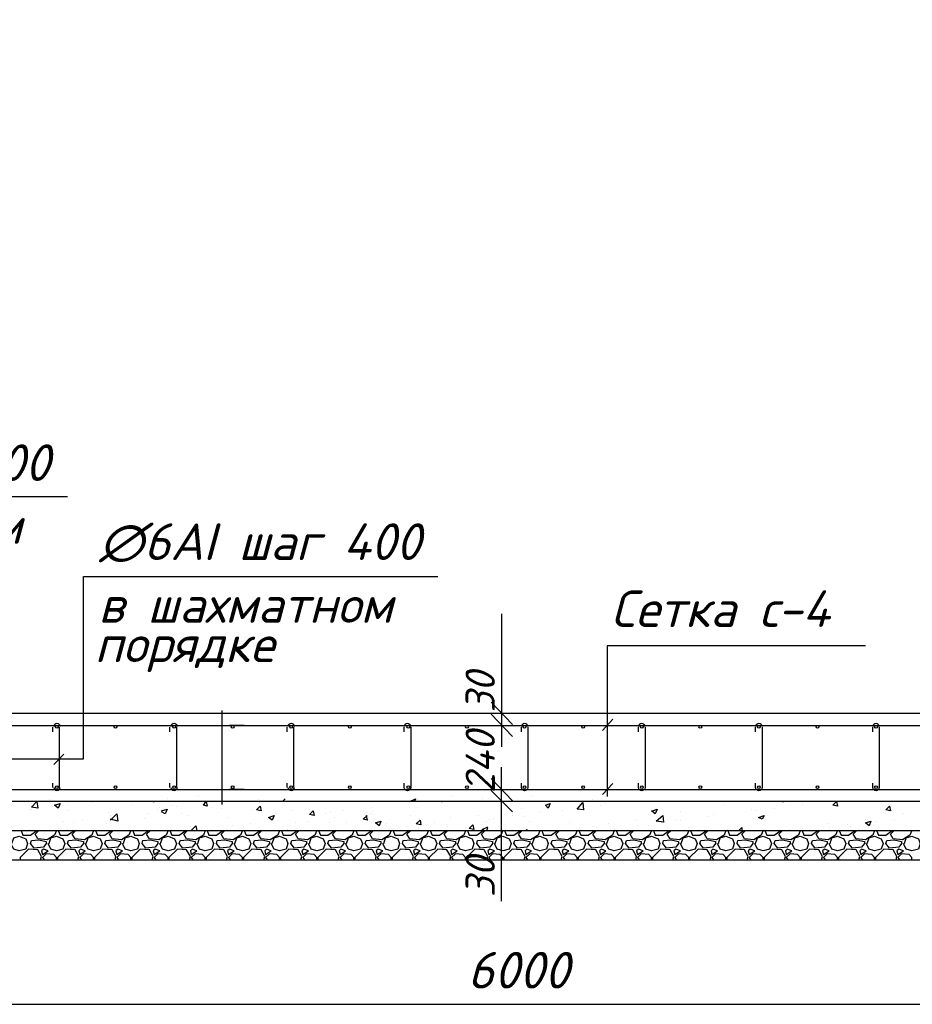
# Model space of a CAD drawing. Extents: x -119078 to 1619993, y 264752 to 340742.
# Tile 95 of 220: x 557023 to 563119, y 311899 to 318624. Entities that reach past the tile are written whole.
import ezdxf

# ---------------------------------------------------------------- set-up
doc = ezdxf.new("R2010")
doc.units = 0
doc.header["$MEASUREMENT"] = 0
doc.layers.add('PDF _Геометрия', color=250, linetype='Continuous')
doc.layers.add('PDF _Текст', color=7, linetype='Continuous')
doc.styles.add('PDF ISOCPEUR Italic', font='isocpeui.ttf')

msp = doc.modelspace()

# ---------------------------------------------------------------- linework, layer by layer
at = {"layer": 'PDF _Геометрия', "color": 7, "lineweight": -3}
for points in [[(554772.148, 322885.242), (554175.233, 322885.242), (554175.233, 322288.327), (554772.148, 322288.327), (554772.148, 313887.057), (566170.695, 313887.057), (566170.695, 322288.327), (566773.961, 322288.327), (566773.961, 313283.791)], [(554460.99, 317265.345), (554460.99, 315366.646), (557350.315, 315366.646)], [(555591.32, 313575.899), (557458.268, 313575.899), (557458.268, 314820.531), (559877.681, 314820.531)], [(562800.429, 314347.733), (561035.083, 314347.733), (561035.083, 313319.006)], [(561003.332, 313769.868), (561073.184, 313846.069)], [(554350.155, 313804.505), (566729.51, 313804.505)], [(557248.713, 313760.054), (557248.713, 313791.804)], [(557293.164, 313791.804), (557293.164, 313772.754), (557293.164, 313379.044)], [(558048.834, 313760.054), (558048.834, 313791.804)], [(558093.285, 313791.804), (558093.285, 313772.754), (558093.285, 313379.044)], [(558848.955, 313760.054), (558848.955, 313791.804)], [(558893.406, 313791.804), (558893.406, 313772.754), (558893.406, 313379.044)], [(559649.075, 313760.054), (559649.075, 313791.804)], [(560449.196, 313760.054), (560449.196, 313791.804)], [(561249.317, 313760.054), (561249.317, 313791.804)], [(562049.438, 313760.054), (562049.438, 313791.804)], [(562849.559, 313760.054), (562849.559, 313791.804)], [(557255.063, 313537.798), (557324.915, 313607.65)], [(554347.048, 313366.343), (566729.51, 313366.343)], [(557248.713, 313379.044), (557248.713, 313410.794)], [(558048.834, 313379.044), (558048.834, 313410.794)], [(558848.955, 313379.044), (558848.955, 313410.794)], [(561003.332, 313331.706), (561073.184, 313407.908)]]:
    msp.add_lwpolyline(points, dxfattribs=at)
at = {"layer": 'PDF _Геометрия', "color": 3, "lineweight": -3}
for points in [[(560312.775, 314566.525), (560312.775, 313887.057), (560312.775, 313804.505), (560312.775, 313658.451)], [(558404.443, 313906.107), (558404.443, 313264.741)], [(560242.924, 313963.259), (560388.977, 313810.855)], [(558321.891, 313804.505), (558359.992, 313804.505)], [(558556.847, 313804.505), (558455.244, 313804.505)], [(560312.775, 312604.323), (560312.775, 313283.791), (560312.775, 313366.343), (560312.775, 313518.747)], [(558321.891, 313366.343), (558359.992, 313366.343)], [(558556.847, 313366.343), (558455.244, 313366.343)], [(560388.977, 313213.939), (560242.924, 313359.993)]]:
    msp.add_lwpolyline(points, dxfattribs=at)
for points in [[(560242.924, 313880.707), (560388.977, 313728.303)], [(560388.977, 313290.141), (560242.924, 313442.545)]]:
    msp.add_lwpolyline(points, close=True, dxfattribs=at)
at = {"layer": 'PDF _Геометрия', "color": 7, "lineweight": -3}
for points in [[(559693.527, 313791.804), (559693.527, 313772.754), (559693.527, 313379.044, -0.9282043), (559649.075, 313379.044), (559649.075, 313410.794)], [(560493.647, 313791.804), (560493.647, 313772.754), (560493.647, 313379.044, -0.9282043), (560449.196, 313379.044), (560449.196, 313410.794)], [(561293.768, 313791.804), (561293.768, 313772.754), (561293.768, 313379.044, -0.9282043), (561249.317, 313379.044), (561249.317, 313410.794)], [(562093.889, 313791.804), (562093.889, 313772.754), (562093.889, 313379.044, -0.9282043), (562049.438, 313379.044), (562049.438, 313410.794)], [(562894.01, 313791.804), (562894.01, 313772.754), (562894.01, 313379.044, -0.9282043), (562849.559, 313379.044), (562849.559, 313410.794)]]:
    msp.add_lwpolyline(points, format="xyb", dxfattribs=at)
at = {"layer": 'PDF _Геометрия', "color": 8, "lineweight": -3, "true_color": 0x767676}
for points in [[(557223.312, 313296.491), (557223.312, 313296.491)], [(558029.783, 313302.842), (558029.783, 313302.842)], [(558245.689, 313315.542), (558245.689, 313315.542)], [(558652.099, 313296.491), (558652.099, 313296.491)], [(558817.204, 313283.791), (558836.254, 313302.842)], [(559687.176, 313283.791), (559725.277, 313302.842), (559718.927, 313283.791)], [(559737.978, 313296.491), (559737.978, 313296.491)], [(559972.934, 313315.542), (559972.934, 313315.542)], [(560182.489, 313302.842), (560182.489, 313302.842)], [(560360.294, 313315.542), (560360.294, 313315.542)], [(560525.398, 313315.542), (560525.398, 313315.542)], [(560931.809, 313296.491), (560931.809, 313296.491)], [(557089.959, 313232.99), (557089.959, 313232.99)], [(557102.659, 313232.99), (557102.659, 313232.99)], [(557356.666, 313264.741), (557356.666, 313264.741)], [(557521.77, 313277.441), (557521.77, 313277.441)], [(557794.827, 313264.741), (557794.827, 313264.741)], [(557934.531, 313283.791), (557940.881, 313283.791)], [(557940.881, 313283.791), (557940.881, 313283.791)], [(557966.282, 313232.99), (557966.282, 313232.99)], [(557978.982, 313245.69), (557978.982, 313245.69)], [(557991.682, 313220.29), (558029.783, 313232.99), (558017.083, 313201.239), (557991.682, 313213.939)], [(558067.884, 313258.39), (558067.884, 313258.39)], [(558093.285, 313252.04), (558093.285, 313252.04)], [(558283.79, 313277.441), (558283.79, 313277.441)], [(558334.591, 313245.69), (558334.591, 313245.69)], [(558398.093, 313239.34), (558398.093, 313239.34)], [(558607.648, 313232.99), (558607.648, 313232.99)], [(558658.45, 313277.441), (558658.45, 313277.441)], [(559433.17, 313245.69), (559433.17, 313245.69)], [(559687.176, 313245.69), (559687.176, 313245.69)], [(559737.978, 313245.69), (559737.978, 313245.69)], [(559750.678, 313283.791), (559750.678, 313283.791)], [(559903.082, 313283.791), (559909.432, 313283.791)], [(559909.432, 313283.791), (559909.432, 313283.791)], [(559953.883, 313283.791), (559953.883, 313283.791)], [(560449.196, 313239.34), (560449.196, 313239.34)], [(560900.058, 313252.04), (560900.058, 313252.04)], [(560988.96, 313258.39), (560988.96, 313258.39)], [(561027.061, 313271.091), (561027.061, 313271.091)], [(561344.57, 313220.29), (561376.32, 313232.99), (561363.62, 313201.239), (561338.219, 313220.29)], [(561750.98, 313290.141), (561750.98, 313290.141)], [(561827.182, 313264.741), (561827.182, 313264.741)], [(562024.037, 313226.64), (562024.037, 313226.64)], [(562176.441, 313239.34), (562176.441, 313239.34)], [(562233.593, 313283.791), (562239.943, 313283.791)], [(562239.943, 313283.791), (562239.943, 313283.791)], [(562284.394, 313264.741), (562284.394, 313264.741)], [(562366.946, 313264.741), (562366.946, 313264.741)], [(557356.666, 313220.29), (557356.666, 313220.29)], [(557451.918, 313163.138), (557451.918, 313163.138)], [(557629.723, 313207.589), (557629.723, 313207.589)], [(557642.423, 313156.788), (557686.874, 313201.239), (557693.224, 313150.438), (557642.423, 313163.138)], [(557642.423, 313188.539), (557642.423, 313188.539)], [(557680.524, 313194.889), (557680.524, 313194.889)], [(557877.379, 313169.488), (557877.379, 313169.488)], [(557902.78, 313201.239), (557902.78, 313201.239)], [(558131.386, 313201.239), (558131.386, 313201.239)], [(558169.487, 313188.539), (558169.487, 313188.539)], [(558442.544, 313175.838), (558442.544, 313175.838)], [(558715.601, 313163.138), (558715.601, 313163.138)], [(558880.705, 313220.29), (558880.705, 313220.29)], [(559109.311, 313201.239), (559109.311, 313201.239)], [(559147.412, 313207.589), (559147.412, 313207.589)], [(559172.813, 313175.838), (559172.813, 313175.838)], [(559236.315, 313220.29), (559236.315, 313220.29)], [(559388.719, 313188.539), (559395.069, 313156.788), (559369.668, 313163.138), (559395.069, 313188.539)], [(559420.469, 313201.239), (559420.469, 313201.239)], [(559433.17, 313213.939), (559433.17, 313213.939)], [(559439.52, 313194.889), (559439.52, 313194.889)], [(559693.527, 313188.539), (559693.527, 313188.539)], [(559966.584, 313175.838), (559966.584, 313175.838)], [(560157.089, 313188.539), (560157.089, 313188.539)], [(560233.291, 313163.138), (560233.291, 313163.138)], [(560258.691, 313169.488), (560258.691, 313169.488)], [(560385.695, 313188.539), (560385.695, 313188.539)], [(560461.897, 313182.189), (560461.897, 313182.189)], [(560576.2, 313213.939), (560576.2, 313213.939)], [(560728.604, 313220.29), (560728.604, 313220.29)], [(561236.617, 313163.138), (561236.617, 313163.138)], [(561535.075, 313213.939), (561535.075, 313213.939)], [(561725.58, 313182.189), (561725.58, 313182.189)], [(561763.68, 313194.889), (561763.68, 313194.889)], [(562049.438, 313220.29), (562049.438, 313220.29)], [(562798.757, 313163.138), (562798.757, 313163.138)], [(562995.613, 313163.138), (562995.613, 313163.138)], [(563059.114, 313201.239), (563059.114, 313201.239)], [(557089.959, 313093.286), (557089.959, 313093.286)], [(557324.915, 313150.438), (557324.915, 313150.438)], [(557350.315, 313093.286), (557350.315, 313093.286)], [(557388.416, 313144.088), (557388.416, 313144.088)], [(557617.022, 313131.387), (557617.022, 313131.387)], [(558194.887, 313086.936), (558226.638, 313118.687), (558232.988, 313086.936)], [(558474.295, 313118.687), (558474.295, 313118.687)], [(558601.298, 313131.387), (558601.298, 313131.387)], [(558652.099, 313105.987), (558652.099, 313105.987)], [(558791.803, 313156.788), (558791.803, 313156.788)], [(558848.955, 313093.286), (558848.955, 313093.286)], [(558906.106, 313137.737), (558906.106, 313137.737)], [(558988.658, 313150.438), (558988.658, 313150.438)], [(559141.062, 313144.088), (559141.062, 313144.088)], [(559255.365, 313144.088), (559255.365, 313144.088)], [(559528.422, 313131.387), (559528.422, 313131.387)], [(559744.328, 313099.636), (559744.328, 313099.636)], [(559801.479, 313118.687), (559801.479, 313118.687)], [(559858.631, 313137.737), (559858.631, 313137.737)], [(559941.183, 313125.037), (559941.183, 313125.037)], [(559947.533, 313112.337), (559947.533, 313112.337)], [(560068.186, 313105.987), (560068.186, 313105.987)], [(560195.19, 313086.936), (560182.489, 313093.286), (560220.59, 313112.337)], [(560207.89, 313150.438), (560207.89, 313150.438)], [(560214.24, 313086.936), (560220.59, 313105.987)], [(560341.243, 313093.286), (560341.243, 313093.286)], [(560480.947, 313086.936), (560487.297, 313093.286), (560487.297, 313086.936)], [(560506.348, 313150.438), (560506.348, 313150.438)], [(560779.405, 313144.088), (560779.405, 313144.088)], [(560938.159, 313112.337), (560938.159, 313112.337)], [(561046.112, 313131.387), (561046.112, 313131.387)], [(561084.213, 313093.286), (561084.213, 313093.286)], [(561242.967, 313118.687), (561242.967, 313118.687)], [(561319.169, 313118.687), (561319.169, 313118.687)], [(561408.071, 313137.737), (561408.071, 313137.737)], [(561503.324, 313156.788), (561503.324, 313156.788)], [(561535.075, 313156.788), (561535.075, 313156.788)], [(561592.226, 313105.987), (561592.226, 313105.987)], [(561858.933, 313093.286), (561858.933, 313093.286)], [(561935.135, 313086.936), (561954.185, 313105.987), (561954.185, 313086.936)], [(562278.044, 313093.286), (562278.044, 313093.286)], [(562538.401, 313131.387), (562538.401, 313131.387)], [(562551.101, 313105.987), (562551.101, 313105.987)], [(562678.104, 313125.037), (562678.104, 313125.037)], [(562697.155, 313112.337), (562697.155, 313112.337)], [(562874.959, 313150.438), (562874.959, 313150.438)], [(556969.306, 312998.034), (556982.006, 313036.135), (557020.107, 313048.835), (557064.558, 313029.785), (557077.258, 312998.034), (557064.558, 312959.933), (557020.107, 312947.232), (556982.006, 312959.933), (556962.955, 312998.034)], [(557032.807, 313086.936), (557045.508, 313055.185), (557096.309, 313055.185), (557140.76, 313086.936)], [(557274.113, 313086.936), (557261.413, 313055.185), (557210.612, 313023.434), (557147.11, 313029.785), (557128.06, 313061.535), (557153.46, 313086.936)], [(557223.312, 312998.034), (557236.012, 313036.135), (557274.113, 313048.835), (557318.565, 313029.785), (557331.265, 312998.034), (557318.565, 312959.933), (557274.113, 312947.232), (557236.012, 312959.933), (557216.962, 312998.034)], [(557286.814, 313086.936), (557299.514, 313055.185), (557350.315, 313055.185), (557394.767, 313086.936)], [(557528.12, 313086.936), (557515.42, 313055.185), (557464.618, 313023.434), (557401.117, 313029.785), (557382.066, 313061.535), (557407.467, 313086.936)], [(557477.319, 312998.034), (557490.019, 313036.135), (557528.12, 313048.835), (557572.571, 313029.785), (557585.272, 312998.034), (557572.571, 312959.933), (557528.12, 312947.232), (557490.019, 312959.933), (557470.969, 312998.034)], [(557540.82, 313086.936), (557553.521, 313055.185), (557604.322, 313055.185), (557648.773, 313086.936)], [(557782.127, 313086.936), (557769.426, 313055.185), (557718.625, 313023.434), (557655.123, 313029.785), (557636.073, 313061.535), (557661.474, 313086.936)], [(557731.325, 312998.034), (557744.026, 313036.135), (557782.127, 313048.835), (557826.578, 313029.785), (557839.278, 312998.034), (557826.578, 312959.933), (557782.127, 312947.232), (557744.026, 312959.933), (557724.975, 312998.034)], [(557794.827, 313086.936), (557807.527, 313055.185), (557858.329, 313055.185), (557902.78, 313086.936)], [(558036.133, 313086.936), (558023.433, 313055.185), (557972.632, 313023.434), (557909.13, 313029.785), (557890.08, 313061.535), (557915.48, 313086.936)], [(557985.332, 312998.034), (557998.032, 313036.135), (558036.133, 313048.835), (558080.584, 313029.785), (558093.285, 312998.034), (558080.584, 312959.933), (558036.133, 312947.232), (557998.032, 312959.933), (557978.982, 312998.034)], [(558048.834, 313086.936), (558061.534, 313055.185), (558112.335, 313055.185), (558156.786, 313086.936)], [(558290.14, 313086.936), (558277.44, 313055.185), (558226.638, 313023.434), (558163.137, 313029.785), (558144.086, 313061.535), (558169.487, 313086.936)], [(558239.339, 312998.034), (558252.039, 313036.135), (558290.14, 313048.835), (558334.591, 313029.785), (558347.291, 312998.034), (558334.591, 312959.933), (558290.14, 312947.232), (558252.039, 312959.933), (558232.988, 312998.034)], [(558302.84, 313086.936), (558315.541, 313055.185), (558366.342, 313055.185), (558410.793, 313086.936)], [(558544.147, 313086.936), (558531.446, 313055.185), (558480.645, 313023.434), (558417.143, 313029.785), (558398.093, 313061.535), (558423.493, 313086.936)], [(558493.345, 312998.034), (558506.046, 313036.135), (558544.147, 313048.835), (558588.598, 313029.785), (558601.298, 312998.034), (558588.598, 312959.933), (558544.147, 312947.232), (558506.046, 312959.933), (558486.995, 312998.034)], [(558556.847, 313086.936), (558569.547, 313055.185), (558620.349, 313055.185), (558664.8, 313086.936)], [(558798.153, 313086.936), (558785.453, 313055.185), (558734.652, 313023.434), (558671.15, 313029.785), (558652.099, 313061.535), (558677.5, 313086.936)], [(558747.352, 312998.034), (558760.052, 313036.135), (558798.153, 313048.835), (558842.604, 313029.785), (558855.305, 312998.034), (558842.604, 312959.933), (558798.153, 312947.232), (558760.052, 312959.933), (558741.002, 312998.034)], [(558810.854, 313086.936), (558823.554, 313055.185), (558874.355, 313055.185), (558918.806, 313086.936)], [(559052.16, 313086.936), (559039.459, 313055.185), (558988.658, 313023.434), (558925.157, 313029.785), (558906.106, 313061.535), (558931.507, 313086.936)], [(559001.358, 312998.034), (559014.059, 313036.135), (559052.16, 313048.835), (559096.611, 313029.785), (559109.311, 312998.034), (559096.611, 312959.933), (559052.16, 312947.232), (559014.059, 312959.933), (558995.008, 312998.034)], [(559064.86, 313086.936), (559077.56, 313055.185), (559128.362, 313055.185), (559172.813, 313086.936)], [(559306.166, 313086.936), (559293.466, 313055.185), (559242.665, 313023.434), (559179.163, 313029.785), (559160.113, 313061.535), (559185.513, 313086.936)], [(559255.365, 312998.034), (559268.065, 313036.135), (559306.166, 313048.835), (559350.618, 313029.785), (559363.318, 312998.034), (559350.618, 312959.933), (559306.166, 312947.232), (559268.065, 312959.933), (559249.015, 312998.034)], [(559318.867, 313086.936), (559331.567, 313055.185), (559382.368, 313055.185), (559426.82, 313086.936)], [(559560.173, 313086.936), (559547.473, 313055.185), (559496.671, 313023.434), (559433.17, 313029.785), (559414.119, 313061.535), (559439.52, 313086.936)], [(559509.372, 312998.034), (559522.072, 313036.135), (559560.173, 313048.835), (559604.624, 313029.785), (559617.325, 312998.034), (559604.624, 312959.933), (559560.173, 312947.232), (559522.072, 312959.933), (559503.022, 312998.034)], [(559572.873, 313086.936), (559585.574, 313055.185), (559636.375, 313055.185), (559680.826, 313086.936)], [(559814.18, 313086.936), (559801.479, 313055.185), (559750.678, 313023.434), (559687.176, 313029.785), (559668.126, 313061.535), (559693.527, 313086.936)], [(559763.378, 312998.034), (559776.079, 313036.135), (559814.18, 313048.835), (559858.631, 313029.785), (559871.331, 312998.034), (559858.631, 312959.933), (559814.18, 312947.232), (559776.079, 312959.933), (559757.028, 312998.034)], [(559826.88, 313086.936), (559839.58, 313055.185), (559890.382, 313055.185), (559934.833, 313086.936)], [(560068.186, 313086.936), (560055.486, 313055.185), (560004.685, 313023.434), (559941.183, 313029.785), (559922.132, 313061.535), (559947.533, 313086.936)], [(560017.385, 312998.034), (560030.085, 313036.135), (560068.186, 313048.835), (560112.637, 313029.785), (560125.338, 312998.034), (560112.637, 312959.933), (560068.186, 312947.232), (560030.085, 312959.933), (560011.035, 312998.034)], [(560080.887, 313086.936), (560093.587, 313055.185), (560144.388, 313055.185), (560188.839, 313086.936)], [(560322.193, 313086.936), (560309.493, 313055.185), (560258.691, 313023.434), (560195.19, 313029.785), (560176.139, 313061.535), (560201.54, 313086.936)], [(560271.392, 312998.034), (560284.092, 313036.135), (560322.193, 313048.835), (560366.644, 313029.785), (560379.344, 312998.034), (560366.644, 312959.933), (560322.193, 312947.232), (560284.092, 312959.933), (560265.041, 312998.034)], [(560334.893, 313086.936), (560347.594, 313055.185), (560398.395, 313055.185), (560442.846, 313086.936)], [(560576.2, 313086.936), (560563.499, 313055.185), (560512.698, 313023.434), (560449.196, 313029.785), (560430.146, 313061.535), (560455.546, 313086.936)], [(560525.398, 312998.034), (560538.099, 313036.135), (560576.2, 313048.835), (560620.651, 313029.785), (560633.351, 312998.034), (560620.651, 312959.933), (560576.2, 312947.232), (560538.099, 312959.933), (560519.048, 312998.034)], [(560588.9, 313086.936), (560601.6, 313055.185), (560652.402, 313055.185), (560696.853, 313086.936)], [(560830.206, 313086.936), (560817.506, 313055.185), (560766.705, 313023.434), (560703.203, 313029.785), (560684.152, 313061.535), (560709.553, 313086.936)], [(560779.405, 312998.034), (560792.105, 313036.135), (560830.206, 313048.835), (560874.657, 313029.785), (560887.358, 312998.034), (560874.657, 312959.933), (560830.206, 312947.232), (560792.105, 312959.933), (560773.055, 312998.034)], [(560842.906, 313086.936), (560855.607, 313055.185), (560906.408, 313055.185), (560950.859, 313086.936)], [(561084.213, 313086.936), (561071.512, 313055.185), (561020.711, 313023.434), (560957.209, 313029.785), (560938.159, 313061.535), (560963.56, 313086.936)], [(560982.61, 313086.936), (560982.61, 313086.936)], [(561033.411, 312998.034), (561046.112, 313036.135), (561084.213, 313048.835), (561128.664, 313029.785), (561141.364, 312998.034), (561128.664, 312959.933), (561084.213, 312947.232), (561046.112, 312959.933), (561027.061, 312998.034)], [(561096.913, 313086.936), (561109.613, 313055.185), (561160.415, 313055.185), (561204.866, 313086.936)], [(561338.219, 313086.936), (561325.519, 313055.185), (561274.718, 313023.434), (561211.216, 313029.785), (561192.166, 313061.535), (561217.566, 313086.936)], [(561287.418, 312998.034), (561300.118, 313036.135), (561338.219, 313048.835), (561382.671, 313029.785), (561395.371, 312998.034), (561382.671, 312959.933), (561338.219, 312947.232), (561300.118, 312959.933), (561281.068, 312998.034)], [(561350.92, 313086.936), (561363.62, 313055.185), (561414.421, 313055.185), (561458.873, 313086.936)], [(561592.226, 313086.936), (561579.526, 313055.185), (561528.724, 313023.434), (561465.223, 313029.785), (561446.172, 313061.535), (561471.573, 313086.936)], [(561541.425, 312998.034), (561554.125, 313036.135), (561592.226, 313048.835), (561636.677, 313029.785), (561649.378, 312998.034), (561636.677, 312959.933), (561592.226, 312947.232), (561554.125, 312959.933), (561535.075, 312998.034)], [(561604.926, 313086.936), (561617.627, 313055.185), (561668.428, 313055.185), (561712.879, 313086.936)], [(561846.233, 313086.936), (561833.532, 313055.185), (561782.731, 313023.434), (561719.229, 313029.785), (561700.179, 313061.535), (561725.58, 313086.936)], [(561795.431, 312998.034), (561808.132, 313036.135), (561846.233, 313048.835), (561890.684, 313029.785), (561903.384, 312998.034), (561890.684, 312959.933), (561846.233, 312947.232), (561808.132, 312959.933), (561789.081, 312998.034)], [(561858.933, 313086.936), (561871.633, 313055.185), (561922.435, 313055.185), (561966.886, 313086.936)], [(562100.239, 313086.936), (562087.539, 313055.185), (562036.738, 313023.434), (561973.236, 313029.785), (561954.185, 313061.535), (561979.586, 313086.936)], [(562049.438, 312998.034), (562062.138, 313036.135), (562100.239, 313048.835), (562144.69, 313029.785), (562157.391, 312998.034), (562144.69, 312959.933), (562100.239, 312947.232), (562062.138, 312959.933), (562043.088, 312998.034)], [(562112.94, 313086.936), (562125.64, 313055.185), (562176.441, 313055.185), (562220.892, 313086.936)], [(562354.246, 313086.936), (562341.546, 313055.185), (562290.744, 313023.434), (562227.243, 313029.785), (562208.192, 313061.535), (562233.593, 313086.936)], [(562303.445, 312998.034), (562316.145, 313036.135), (562354.246, 313048.835), (562398.697, 313029.785), (562411.397, 312998.034), (562398.697, 312959.933), (562354.246, 312947.232), (562316.145, 312959.933), (562297.094, 312998.034)], [(562366.946, 313086.936), (562379.647, 313055.185), (562430.448, 313055.185), (562474.899, 313086.936)], [(562608.253, 313086.936), (562595.552, 313055.185), (562544.751, 313023.434), (562481.249, 313029.785), (562462.199, 313061.535), (562487.599, 313086.936)], [(562557.451, 312998.034), (562570.152, 313036.135), (562608.253, 313048.835), (562652.704, 313029.785), (562665.404, 312998.034), (562652.704, 312959.933), (562608.253, 312947.232), (562570.152, 312959.933), (562551.101, 312998.034)], [(562620.953, 313086.936), (562633.653, 313055.185), (562684.454, 313055.185), (562728.906, 313086.936)], [(562862.259, 313086.936), (562849.559, 313055.185), (562798.757, 313023.434), (562735.256, 313029.785), (562716.205, 313061.535), (562741.606, 313086.936)], [(562811.458, 312998.034), (562824.158, 313036.135), (562862.259, 313048.835), (562906.71, 313029.785), (562919.411, 312998.034), (562906.71, 312959.933), (562862.259, 312947.232), (562824.158, 312959.933), (562805.108, 312998.034)], [(562874.959, 313086.936), (562887.66, 313055.185), (562938.461, 313055.185), (562982.912, 313086.936)], [(563116.266, 313086.936), (563103.565, 313055.185), (563052.764, 313023.434), (562989.262, 313029.785), (562970.212, 313061.535), (562995.613, 313086.936)], [(563065.464, 312998.034), (563078.165, 313036.135), (563116.266, 313048.835), (563160.717, 313029.785), (563173.417, 312998.034), (563160.717, 312959.933), (563116.266, 312947.232), (563078.165, 312959.933), (563059.114, 312998.034)], [(557166.161, 312883.731), (557172.511, 312909.131), (557147.11, 312953.583), (557083.609, 312959.933), (557026.457, 312902.781), (557026.457, 312883.731)], [(557420.167, 312883.731), (557426.517, 312909.131), (557401.117, 312953.583), (557337.615, 312959.933), (557280.464, 312902.781), (557280.464, 312883.731)], [(557674.174, 312883.731), (557680.524, 312909.131), (557655.123, 312953.583), (557591.622, 312959.933), (557534.47, 312902.781), (557534.47, 312883.731)], [(557928.181, 312883.731), (557934.531, 312909.131), (557909.13, 312953.583), (557845.628, 312959.933), (557788.477, 312902.781), (557788.477, 312883.731)], [(558182.187, 312883.731), (558188.537, 312909.131), (558163.137, 312953.583), (558099.635, 312959.933), (558042.484, 312902.781), (558042.484, 312883.731)], [(558436.194, 312883.731), (558442.544, 312909.131), (558417.143, 312953.583), (558353.642, 312959.933), (558296.49, 312902.781), (558296.49, 312883.731)], [(558690.2, 312883.731), (558696.551, 312909.131), (558671.15, 312953.583), (558607.648, 312959.933), (558550.497, 312902.781), (558550.497, 312883.731)], [(558944.207, 312883.731), (558950.557, 312909.131), (558925.157, 312953.583), (558861.655, 312959.933), (558804.503, 312902.781), (558804.503, 312883.731)], [(559198.214, 312883.731), (559204.564, 312909.131), (559179.163, 312953.583), (559115.661, 312959.933), (559058.51, 312902.781), (559058.51, 312883.731)], [(559452.22, 312883.731), (559458.57, 312909.131), (559433.17, 312953.583), (559369.668, 312959.933), (559312.517, 312902.781), (559312.517, 312883.731)], [(559706.227, 312883.731), (559712.577, 312909.131), (559687.176, 312953.583), (559623.675, 312959.933), (559566.523, 312902.781), (559566.523, 312883.731)], [(559960.233, 312883.731), (559966.584, 312909.131), (559941.183, 312953.583), (559877.681, 312959.933), (559820.53, 312902.781), (559820.53, 312883.731)], [(560214.24, 312883.731), (560220.59, 312909.131), (560195.19, 312953.583), (560131.688, 312959.933), (560074.536, 312902.781), (560074.536, 312883.731)], [(560468.247, 312883.731), (560474.597, 312909.131), (560449.196, 312953.583), (560385.695, 312959.933), (560328.543, 312902.781), (560328.543, 312883.731)], [(560722.253, 312883.731), (560728.604, 312909.131), (560703.203, 312953.583), (560639.701, 312959.933), (560582.55, 312902.781), (560582.55, 312883.731)], [(560976.26, 312883.731), (560982.61, 312909.131), (560957.209, 312953.583), (560893.708, 312959.933), (560836.556, 312902.781), (560836.556, 312883.731)], [(561230.267, 312883.731), (561236.617, 312909.131), (561211.216, 312953.583), (561147.714, 312959.933), (561090.563, 312902.781), (561090.563, 312883.731)], [(561484.273, 312883.731), (561490.623, 312909.131), (561465.223, 312953.583), (561401.721, 312959.933), (561344.57, 312902.781), (561344.57, 312883.731)], [(561738.28, 312883.731), (561744.63, 312909.131), (561719.229, 312953.583), (561655.728, 312959.933), (561598.576, 312902.781), (561598.576, 312883.731)], [(561992.286, 312883.731), (561998.637, 312909.131), (561973.236, 312953.583), (561909.734, 312959.933), (561852.583, 312902.781), (561852.583, 312883.731)], [(562246.293, 312883.731), (562252.643, 312909.131), (562227.243, 312953.583), (562163.741, 312959.933), (562106.589, 312902.781), (562106.589, 312883.731)], [(562500.3, 312883.731), (562506.65, 312909.131), (562481.249, 312953.583), (562417.748, 312959.933), (562360.596, 312902.781), (562360.596, 312883.731)], [(562754.306, 312883.731), (562760.656, 312909.131), (562735.256, 312953.583), (562671.754, 312959.933), (562614.603, 312902.781), (562614.603, 312883.731)], [(563008.313, 312883.731), (563014.663, 312909.131), (562989.262, 312953.583), (562925.761, 312959.933), (562868.609, 312902.781), (562868.609, 312883.731)], [(557274.113, 312883.731), (557274.113, 312902.781), (557255.063, 312921.832), (557204.262, 312928.182), (557178.861, 312902.781), (557191.561, 312883.731)], [(557528.12, 312883.731), (557528.12, 312902.781), (557509.07, 312921.832), (557458.268, 312928.182), (557432.868, 312902.781), (557445.568, 312883.731)], [(557782.127, 312883.731), (557782.127, 312902.781), (557763.076, 312921.832), (557712.275, 312928.182), (557686.874, 312902.781), (557699.575, 312883.731)], [(558036.133, 312883.731), (558036.133, 312902.781), (558017.083, 312921.832), (557966.282, 312928.182), (557940.881, 312902.781), (557953.581, 312883.731)], [(558290.14, 312883.731), (558290.14, 312902.781), (558271.089, 312921.832), (558220.288, 312928.182), (558194.887, 312902.781), (558207.588, 312883.731)], [(558544.147, 312883.731), (558544.147, 312902.781), (558525.096, 312921.832), (558474.295, 312928.182), (558448.894, 312902.781), (558461.594, 312883.731)], [(558798.153, 312883.731), (558798.153, 312902.781), (558779.103, 312921.832), (558728.301, 312928.182), (558702.901, 312902.781), (558715.601, 312883.731)], [(559052.16, 312883.731), (559052.16, 312902.781), (559033.109, 312921.832), (558982.308, 312928.182), (558956.907, 312902.781), (558969.608, 312883.731)], [(559306.166, 312883.731), (559306.166, 312902.781), (559287.116, 312921.832), (559236.315, 312928.182), (559210.914, 312902.781), (559223.614, 312883.731)], [(559560.173, 312883.731), (559560.173, 312902.781), (559541.123, 312921.832), (559490.321, 312928.182), (559464.921, 312902.781), (559477.621, 312883.731)], [(559814.18, 312883.731), (559814.18, 312902.781), (559795.129, 312921.832), (559744.328, 312928.182), (559718.927, 312902.781), (559731.628, 312883.731)], [(560068.186, 312883.731), (560068.186, 312902.781), (560049.136, 312921.832), (559998.334, 312928.182), (559972.934, 312902.781), (559985.634, 312883.731)], [(560322.193, 312883.731), (560322.193, 312902.781), (560303.142, 312921.832), (560252.341, 312928.182), (560226.94, 312902.781), (560239.641, 312883.731)], [(560576.2, 312883.731), (560576.2, 312902.781), (560557.149, 312921.832), (560506.348, 312928.182), (560480.947, 312902.781), (560493.647, 312883.731)], [(560830.206, 312883.731), (560830.206, 312902.781), (560811.156, 312921.832), (560760.354, 312928.182), (560734.954, 312902.781), (560747.654, 312883.731)], [(561084.213, 312883.731), (561084.213, 312902.781), (561065.162, 312921.832), (561014.361, 312928.182), (560988.96, 312902.781), (561001.661, 312883.731)], [(561338.219, 312883.731), (561338.219, 312902.781), (561319.169, 312921.832), (561268.368, 312928.182), (561242.967, 312902.781), (561255.667, 312883.731)], [(561592.226, 312883.731), (561592.226, 312902.781), (561573.176, 312921.832), (561522.374, 312928.182), (561496.974, 312902.781), (561509.674, 312883.731)], [(561846.233, 312883.731), (561846.233, 312902.781), (561827.182, 312921.832), (561776.381, 312928.182), (561750.98, 312902.781), (561763.68, 312883.731)], [(562100.239, 312883.731), (562100.239, 312902.781), (562081.189, 312921.832), (562030.387, 312928.182), (562004.987, 312902.781), (562017.687, 312883.731)], [(562354.246, 312883.731), (562354.246, 312902.781), (562335.195, 312921.832), (562284.394, 312928.182), (562258.993, 312902.781), (562271.694, 312883.731)], [(562608.253, 312883.731), (562608.253, 312902.781), (562589.202, 312921.832), (562538.401, 312928.182), (562513, 312902.781), (562525.7, 312883.731)], [(562862.259, 312883.731), (562862.259, 312902.781), (562843.209, 312921.832), (562792.407, 312928.182), (562767.007, 312902.781), (562779.707, 312883.731)], [(563116.266, 312883.731), (563116.266, 312902.781), (563097.215, 312921.832), (563046.414, 312928.182), (563021.013, 312902.781), (563033.714, 312883.731)]]:
    msp.add_lwpolyline(points, dxfattribs=at)
at = {"layer": 'PDF _Геометрия', "color": 7, "lineweight": -3}
for points in [[(553775.172, 313086.936), (567174.022, 313086.936), (567174.022, 313283.791), (553775.172, 313283.791)], [(553571.967, 313086.936), (567269.274, 313086.936), (567269.274, 312883.731), (553571.967, 312883.731)]]:
    msp.add_lwpolyline(points, close=True, dxfattribs=at)
at = {"layer": 'PDF _Геометрия', "color": 8, "lineweight": -3, "true_color": 0x767676}
for points in [[(557147.11, 313239.34), (557102.659, 313245.69), (557140.76, 313283.791)], [(557299.514, 313271.091), (557286.814, 313239.34), (557261.413, 313258.39)], [(558296.49, 313283.791), (558302.84, 313252.04), (558277.44, 313258.39)], [(558664.8, 313252.04), (558671.15, 313220.29), (558639.399, 313226.64)], [(560646.051, 313271.091), (560633.351, 313239.34), (560614.301, 313258.39)], [(560874.657, 313226.64), (560830.206, 313232.99), (560868.307, 313277.441)], [(562601.902, 313283.791), (562608.253, 313252.04), (562576.502, 313258.39)], [(562963.862, 313252.04), (562970.212, 313220.29), (562938.461, 313226.64)], [(558760.052, 313188.539), (558747.352, 313156.788), (558721.951, 313175.838)], [(559026.759, 313220.29), (559033.109, 313188.539), (559001.358, 313194.889)], [(561420.772, 313144.088), (561369.97, 313150.438), (561414.421, 313188.539)], [(562106.589, 313188.539), (562093.889, 313163.138), (562068.488, 313175.838)], [(559490.321, 313150.438), (559477.621, 313118.687), (559452.22, 313137.737)], [(559757.028, 313156.788), (559763.378, 313125.037), (559731.628, 313131.387)], [(560118.988, 313125.037), (560125.338, 313093.286), (560093.587, 313099.636)], [(562836.858, 313150.438), (562824.158, 313118.687), (562798.757, 313137.737)], [(557102.659, 313017.084), (557153.46, 313023.434), (557204.262, 313010.734), (557204.262, 312998.034), (557185.211, 312972.633), (557121.71, 312966.283), (557096.309, 312998.034)], [(557356.666, 313017.084), (557407.467, 313023.434), (557458.268, 313010.734), (557458.268, 312998.034), (557439.218, 312972.633), (557375.716, 312966.283), (557350.315, 312998.034)], [(557610.672, 313017.084), (557661.474, 313023.434), (557712.275, 313010.734), (557712.275, 312998.034), (557693.224, 312972.633), (557629.723, 312966.283), (557604.322, 312998.034)], [(557864.679, 313017.084), (557915.48, 313023.434), (557966.282, 313010.734), (557966.282, 312998.034), (557947.231, 312972.633), (557883.729, 312966.283), (557858.329, 312998.034)], [(558118.685, 313017.084), (558169.487, 313023.434), (558220.288, 313010.734), (558220.288, 312998.034), (558201.238, 312972.633), (558137.736, 312966.283), (558112.335, 312998.034)], [(558372.692, 313017.084), (558423.493, 313023.434), (558474.295, 313010.734), (558474.295, 312998.034), (558455.244, 312972.633), (558391.743, 312966.283), (558366.342, 312998.034)], [(558626.699, 313017.084), (558677.5, 313023.434), (558728.301, 313010.734), (558728.301, 312998.034), (558709.251, 312972.633), (558645.749, 312966.283), (558620.349, 312998.034)], [(558880.705, 313017.084), (558931.507, 313023.434), (558982.308, 313010.734), (558982.308, 312998.034), (558963.258, 312972.633), (558899.756, 312966.283), (558874.355, 312998.034)], [(559134.712, 313017.084), (559185.513, 313023.434), (559236.315, 313010.734), (559236.315, 312998.034), (559217.264, 312972.633), (559153.762, 312966.283), (559128.362, 312998.034)], [(559388.719, 313017.084), (559439.52, 313023.434), (559490.321, 313010.734), (559490.321, 312998.034), (559471.271, 312972.633), (559407.769, 312966.283), (559382.368, 312998.034)], [(559642.725, 313017.084), (559693.527, 313023.434), (559744.328, 313010.734), (559744.328, 312998.034), (559725.277, 312972.633), (559661.776, 312966.283), (559636.375, 312998.034)], [(559896.732, 313017.084), (559947.533, 313023.434), (559998.334, 313010.734), (559998.334, 312998.034), (559979.284, 312972.633), (559915.782, 312966.283), (559890.382, 312998.034)], [(560150.738, 313017.084), (560201.54, 313023.434), (560252.341, 313010.734), (560252.341, 312998.034), (560233.291, 312972.633), (560169.789, 312966.283), (560144.388, 312998.034)], [(560404.745, 313017.084), (560455.546, 313023.434), (560506.348, 313010.734), (560506.348, 312998.034), (560487.297, 312972.633), (560423.796, 312966.283), (560398.395, 312998.034)], [(560658.752, 313017.084), (560709.553, 313023.434), (560760.354, 313010.734), (560760.354, 312998.034), (560741.304, 312972.633), (560677.802, 312966.283), (560652.402, 312998.034)], [(560912.758, 313017.084), (560963.56, 313023.434), (561014.361, 313010.734), (561014.361, 312998.034), (560995.31, 312972.633), (560931.809, 312966.283), (560906.408, 312998.034)], [(561166.765, 313017.084), (561217.566, 313023.434), (561268.368, 313010.734), (561268.368, 312998.034), (561249.317, 312972.633), (561185.815, 312966.283), (561160.415, 312998.034)], [(561420.772, 313017.084), (561471.573, 313023.434), (561522.374, 313010.734), (561522.374, 312998.034), (561503.324, 312972.633), (561439.822, 312966.283), (561414.421, 312998.034)], [(561674.778, 313017.084), (561725.58, 313023.434), (561776.381, 313010.734), (561776.381, 312998.034), (561757.33, 312972.633), (561693.829, 312966.283), (561668.428, 312998.034)], [(561928.785, 313017.084), (561979.586, 313023.434), (562030.387, 313010.734), (562030.387, 312998.034), (562011.337, 312972.633), (561947.835, 312966.283), (561922.435, 312998.034)], [(562182.791, 313017.084), (562233.593, 313023.434), (562284.394, 313010.734), (562284.394, 312998.034), (562265.344, 312972.633), (562201.842, 312966.283), (562176.441, 312998.034)], [(562436.798, 313017.084), (562487.599, 313023.434), (562538.401, 313010.734), (562538.401, 312998.034), (562519.35, 312972.633), (562455.849, 312966.283), (562430.448, 312998.034)], [(562690.805, 313017.084), (562741.606, 313023.434), (562792.407, 313010.734), (562792.407, 312998.034), (562773.357, 312972.633), (562709.855, 312966.283), (562684.454, 312998.034)], [(562944.811, 313017.084), (562995.613, 313023.434), (563046.414, 313010.734), (563046.414, 312998.034), (563027.363, 312972.633), (562963.862, 312966.283), (562938.461, 312998.034)], [(557185.211, 312959.933), (557172.511, 312947.232), (557178.861, 312921.832), (557216.962, 312947.232)], [(557439.218, 312959.933), (557426.517, 312947.232), (557432.868, 312921.832), (557470.969, 312947.232)], [(557693.224, 312959.933), (557680.524, 312947.232), (557686.874, 312921.832), (557724.975, 312947.232)], [(557947.231, 312959.933), (557934.531, 312947.232), (557940.881, 312921.832), (557978.982, 312947.232)], [(558201.238, 312959.933), (558188.537, 312947.232), (558194.887, 312921.832), (558232.988, 312947.232)], [(558455.244, 312959.933), (558442.544, 312947.232), (558448.894, 312921.832), (558486.995, 312947.232)], [(558709.251, 312959.933), (558696.551, 312947.232), (558702.901, 312921.832), (558741.002, 312947.232)], [(558963.258, 312959.933), (558950.557, 312947.232), (558956.907, 312921.832), (558995.008, 312947.232)], [(559217.264, 312959.933), (559204.564, 312947.232), (559210.914, 312921.832), (559249.015, 312947.232)], [(559471.271, 312959.933), (559458.57, 312947.232), (559464.921, 312921.832), (559503.022, 312947.232)], [(559725.277, 312959.933), (559712.577, 312947.232), (559718.927, 312921.832), (559757.028, 312947.232)], [(559979.284, 312959.933), (559966.584, 312947.232), (559972.934, 312921.832), (560011.035, 312947.232)], [(560233.291, 312959.933), (560220.59, 312947.232), (560226.94, 312921.832), (560265.041, 312947.232)], [(560487.297, 312959.933), (560474.597, 312947.232), (560480.947, 312921.832), (560519.048, 312947.232)], [(560741.304, 312959.933), (560728.604, 312947.232), (560734.954, 312921.832), (560773.055, 312947.232)], [(560995.31, 312959.933), (560982.61, 312947.232), (560988.96, 312921.832), (561027.061, 312947.232)], [(561249.317, 312959.933), (561236.617, 312947.232), (561242.967, 312921.832), (561281.068, 312947.232)], [(561503.324, 312959.933), (561490.623, 312947.232), (561496.974, 312921.832), (561535.075, 312947.232)], [(561757.33, 312959.933), (561744.63, 312947.232), (561750.98, 312921.832), (561789.081, 312947.232)], [(562011.337, 312959.933), (561998.637, 312947.232), (562004.987, 312921.832), (562043.088, 312947.232)], [(562265.344, 312959.933), (562252.643, 312947.232), (562258.993, 312921.832), (562297.094, 312947.232)], [(562519.35, 312959.933), (562506.65, 312947.232), (562513, 312921.832), (562551.101, 312947.232)], [(562773.357, 312959.933), (562760.656, 312947.232), (562767.007, 312921.832), (562805.108, 312947.232)], [(563027.363, 312959.933), (563014.663, 312947.232), (563021.013, 312921.832), (563059.114, 312947.232)]]:
    msp.add_lwpolyline(points, close=True, dxfattribs=at)
at = {"layer": 'PDF _Геометрия', "color": 251, "lineweight": -3, "true_color": 0x535353}
msp.add_lwpolyline([(554372.088, 311899.455), (566570.756, 311899.455)], dxfattribs=at)
at = {"layer": 'PDF _Геометрия', "color": 7, "lineweight": -3}
for centre in [(557277.288, 313794.979), (557677.349, 313794.979), (558077.409, 313794.979), (558477.469, 313794.979), (558877.53, 313794.979), (559277.59, 313794.979), (559677.651, 313794.979), (560077.711, 313794.979), (560471.421, 313794.979), (560871.482, 313794.979), (561271.542, 313794.979), (561671.603, 313794.979), (562071.663, 313794.979), (562471.723, 313794.979), (562871.784, 313794.979), (557277.288, 313382.218), (557677.349, 313382.218), (558077.409, 313382.218), (558477.469, 313382.218), (558877.53, 313382.218), (559277.59, 313382.218), (559677.651, 313382.218), (560077.711, 313382.218), (560471.421, 313382.218), (560871.482, 313382.218), (561271.542, 313382.218), (561671.603, 313382.218), (562071.663, 313382.218), (562471.723, 313382.218), (562871.784, 313382.218)]:
    msp.add_circle(centre, 9.526, dxfattribs=at)
for centre, start, end in [((557277.29, 313794.981), 4.2647881, 175.7352119), ((558077.41, 313794.981), 4.2647881, 175.7352119), ((558877.531, 313794.981), 4.2647881, 175.7352119), ((559671.302, 313794.981), 4.2647881, 175.7352119), ((560471.423, 313794.981), 4.2647881, 175.7352119), ((561271.544, 313794.981), 4.2647881, 175.7352119), ((562071.665, 313794.981), 4.2647881, 175.7352119), ((562871.785, 313794.981), 4.2647881, 175.7352119), ((557277.288, 313382.217), 184.2647881, 355.7352119), ((558077.408, 313382.217), 184.2647881, 355.7352119), ((558877.529, 313382.217), 184.2647881, 355.7352119)]:
    msp.add_arc(centre, 22.224, start, end, dxfattribs=at)

# ---------------------------------------------------------------- texts
at = {"layer": 'PDF _Текст', "lineweight": 30, "attachment_point": 7, "style": 'PDF ISOCPEUR Italic'}
for s, insert, char_height in [('∅6АI шаг 400', (555032.505, 315457.407), 249.99723), ('в шахматном', (555026.155, 315044.647), 249.99723), ('∅6АI шаг 400', (557566.221, 314917.722), 249.99723), ('в шахматном', (557559.871, 314504.961), 249.99723), ('Сетка с-4', (561060.484, 314476.477), 249.9972), ('порядке', (557534.47, 314168.402), 249.9972)]:
    msp.add_mtext(s, dxfattribs=dict(at, insert=insert, char_height=char_height))
at = {"layer": 'PDF _Текст', "color": 3, "lineweight": 30, "char_height": 199.9945, "attachment_point": 7, "rotation": 90, "style": 'PDF ISOCPEUR Italic'}
for s, insert in [('240 30', (560268.324, 313340.943)), ('30', (560268.324, 312629.724))]:
    msp.add_mtext(s, dxfattribs=dict(at, insert=insert))
at = {"layer": 'PDF _Текст', "color": 251, "lineweight": 30, "true_color": 0x535353, "insert": (560080.887, 312007.435), "char_height": 249.9972, "attachment_point": 7, "style": 'PDF ISOCPEUR Italic'}
msp.add_mtext('6000', dxfattribs=at)

doc.saveas('drawing.dxf')
